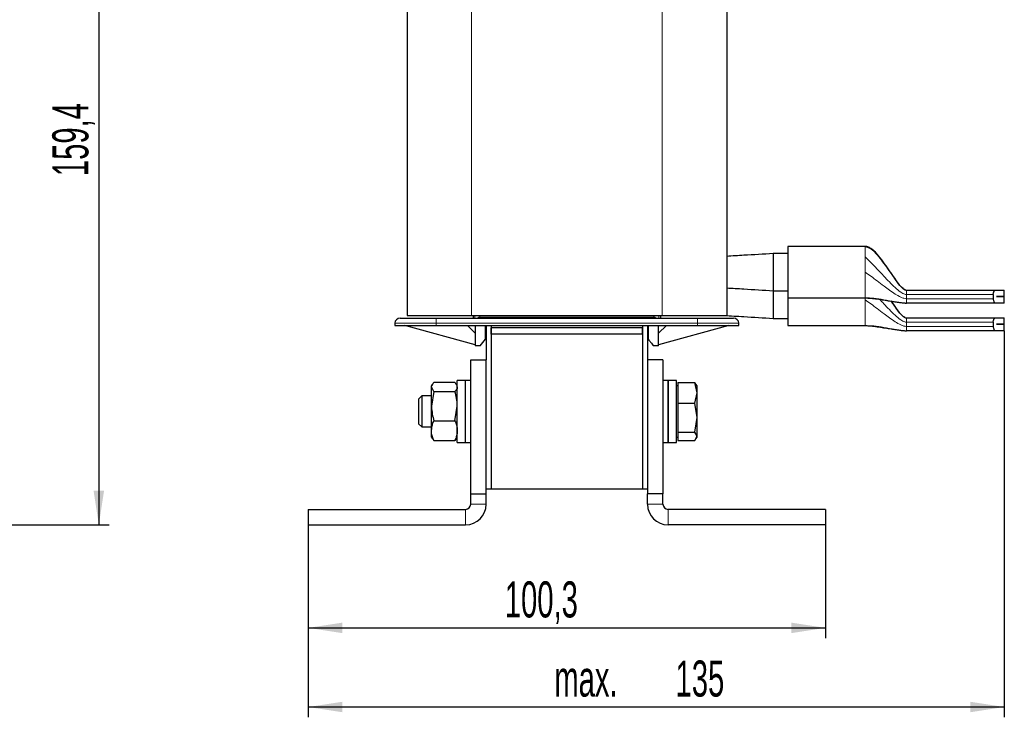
# Model space of a CAD drawing. Header units: millimetres. Extents: x 5 to 418, y 2 to 292.
# Tile 21 of 23: x 156 to 251, y 157 to 225. Entities that reach past the tile are written whole.
import ezdxf

# ---------------------------------------------------------------- set-up
doc = ezdxf.new("R2010")
doc.units = ezdxf.units.MM
doc.layers.add('SLD-0', color=7, linetype='Continuous')
doc.styles.add('SLDTEXTSTYLE0', font='TXT', dxfattribs={"width": 0.605})
doc.dimstyles.new('SLDDIMSTYLE0', dxfattribs={"dimtxt": 3.5, "dimasz": 3.302, "dimexe": 0, "dimexo": 0.0625, "dimgap": 0.875, "dimtad": 1, "dimlfac": 2, "dimrnd": 1e-09, "dimzin": 12, "dimdsep": 46, "dimtxsty": 'SLDTEXTSTYLE0', "dimsah": 1, "dimcen": 0.09, "dimadec": 0, "dimazin": 3, "dimtfac": 1, "dimtofl": 0, "dimtmove": 0, "dimatfit": 3, "dimfxl": 1, "dimfrac": 2, "dimtolj": 1, "dimtzin": 12, "dimarcsym": 0})

# ---------------------------------------------------------------- blocks, each defined once
blk = doc.blocks.new('_D_1')
at = {"layer": 'SLD-0'}
for p, q in [((136.216, 255.502), (164.466, 255.502)), ((163.466, 255.502), (163.466, 175.802)), ((153.466, 175.802), (164.466, 175.802))]:
    blk.add_line(p, q, dxfattribs=at)
for points in [[(163.466, 255.502), (162.958, 252.2), (163.974, 252.2)], [(163.466, 175.802), (163.974, 179.104), (162.958, 179.104)]]:
    blk.add_solid(points, dxfattribs=at)
at = {"layer": 'SLD-0', "insert": (158.954, 209.636), "char_height": 3.5, "attachment_point": 1, "rotation": 90, "style": 'SLDTEXTSTYLE0'}
blk.add_mtext('159,4', dxfattribs=at)
blk = doc.blocks.new('_D_2')
at = {"layer": 'SLD-0'}
for p, q in [((183.779, 175.802), (183.779, 164.802)), ((233.929, 175.802), (233.929, 164.802)), ((183.779, 165.802), (233.929, 165.802))]:
    blk.add_line(p, q, dxfattribs=at)
for points in [[(183.779, 165.802), (187.081, 165.294), (187.081, 166.31)], [(233.929, 165.802), (230.627, 166.31), (230.627, 165.294)]]:
    blk.add_solid(points, dxfattribs=at)
at = {"layer": 'SLD-0', "insert": (202.838, 170.314), "char_height": 3.5, "attachment_point": 1, "style": 'SLDTEXTSTYLE0'}
blk.add_mtext('100,3', dxfattribs=at)
blk = doc.blocks.new('_D_3')
at = {"layer": 'SLD-0'}
for p, q in [((251.279, 194.632), (251.279, 157.125)), ((183.779, 175.802), (183.779, 157.125)), ((251.279, 158.125), (183.779, 158.125))]:
    blk.add_line(p, q, dxfattribs=at)
for points in [[(183.779, 158.125), (187.081, 157.617), (187.081, 158.633)], [(251.279, 158.125), (247.977, 158.633), (247.977, 157.617)]]:
    blk.add_solid(points, dxfattribs=at)
at = {"layer": 'SLD-0', "char_height": 3.5, "attachment_point": 1, "style": 'SLDTEXTSTYLE0'}
for s, insert in [('135', (219.398, 162.636)), ('max.', (207.639, 162.636))]:
    blk.add_mtext(s, dxfattribs=dict(at, insert=insert))

msp = doc.modelspace()

# ---------------------------------------------------------------- linework, layer by layer
at = {"color": 7, "linetype": 'Continuous', "lineweight": 25}
for p, q in [((193.3538, 238.6151), (193.3538, 196.1151)), ((224.3538, 235.3902), (224.3538, 196.1151)), ((237.7788, 202.8195), (230.2788, 202.8195)), ((230.2788, 202.8195), (230.2788, 197.8195)), ((230.2788, 202.1195), (228.8538, 202.1195)), ((228.8538, 198.5378), (228.8538, 195.8324)), ((228.8538, 198.5195), (230.2788, 198.5195)), ((230.2788, 197.8195), (237.7788, 197.8195)), ((230.2788, 197.8195), (230.2788, 195.1324)), ((241.7788, 198.5695), (250.4314, 198.5695)), ((250.207, 198.1528), (250.207, 197.7362)), ((250.4314, 198.5695), (251.2788, 198.5695)), ((250.5321, 197.942), (250.5321, 197.947)), ((250.5321, 197.947), (251.2788, 197.947)), ((251.2788, 197.942), (250.5321, 197.942)), ((251.2788, 197.947), (251.2788, 198.5695)), ((251.2788, 197.3195), (251.2788, 197.942)), ((250.4314, 197.3195), (241.7788, 197.3195)), ((251.2788, 197.3195), (250.4314, 197.3195)), ((193.3538, 196.1151), (199.6038, 196.1151)), ((196.1788, 195.8521), (221.5288, 195.8521)), ((199.6038, 196.1151), (218.1038, 196.1151)), ((199.7538, 196.1151), (199.7538, 195.8521)), ((217.9538, 195.8521), (217.9538, 196.1151)), ((218.1038, 196.1151), (224.3538, 196.1151)), ((228.8538, 195.8324), (230.2788, 195.8324)), ((241.7788, 195.8824), (250.4314, 195.8824)), ((250.4314, 195.8824), (251.2788, 195.8824)), ((251.2788, 195.2599), (251.2788, 195.8824)), ((192.1788, 195.3521), (192.1788, 195.1521)), ((192.1788, 195.1521), (196.1788, 195.1521)), ((199.9538, 193.2521), (193.1538, 195.1521)), ((196.1788, 195.1521), (221.5288, 195.1521)), ((199.2038, 195.1521), (199.9538, 194.4021)), ((199.9538, 195.1521), (199.9538, 193.2523)), ((200.9538, 193.8021), (200.9538, 195.1521)), ((201.0288, 195.1521), (201.0288, 191.8021)), ((201.5288, 195.1521), (201.5288, 179.3021)), ((201.5288, 195.1521), (201.5288, 194.9021)), ((216.1788, 194.9021), (201.5288, 194.9021)), ((201.5288, 194.3021), (201.5288, 194.9021)), ((216.1788, 195.1521), (216.1788, 179.3021)), ((216.1788, 195.1521), (216.1788, 194.9021)), ((216.1788, 194.3021), (216.1788, 194.9021)), ((216.6788, 195.1521), (216.6788, 191.8021)), ((216.7538, 195.1521), (216.7538, 193.8021)), ((217.7538, 193.2523), (217.7538, 195.1521)), ((217.7538, 194.4021), (218.5038, 195.1521)), ((224.5538, 195.1521), (217.7538, 193.2521)), ((221.5288, 195.1521), (225.5288, 195.1521)), ((225.5288, 195.1521), (225.5288, 195.3521)), ((230.2788, 195.1324), (237.7788, 195.1324)), ((250.207, 195.4657), (250.207, 195.049)), ((250.5321, 195.2549), (250.5321, 195.2599)), ((250.5321, 195.2599), (251.2788, 195.2599)), ((251.2788, 195.2549), (250.5321, 195.2549)), ((251.2788, 194.6324), (251.2788, 195.2549)), ((216.1788, 194.3021), (201.5288, 194.3021)), ((201.5288, 194.3021), (201.5288, 179.3021)), ((216.1788, 194.3021), (216.1788, 179.3021)), ((250.4314, 194.6324), (241.7788, 194.6324)), ((251.2788, 194.6324), (250.4314, 194.6324)), ((199.9538, 193.2521), (199.9538, 193.1521)), ((200.4538, 193.1521), (199.9538, 193.1521)), ((200.4538, 193.1521), (200.9538, 193.8021)), ((217.7538, 193.1521), (217.2538, 193.1521)), ((217.7538, 193.1521), (217.7538, 193.2521)), ((199.5288, 191.8021), (201.0288, 191.8021)), ((199.5288, 178.8021), (199.5288, 191.8021)), ((201.0288, 178.8021), (201.0288, 191.8021)), ((218.1788, 191.8021), (216.6788, 191.8021)), ((216.6788, 191.8021), (216.6788, 178.8021)), ((218.1788, 191.8021), (218.1788, 178.8021)), ((195.8163, 189.4535), (195.7288, 189.3021)), ((195.7288, 189.1767), (195.7288, 189.3021)), ((195.9521, 188.7252), (195.7288, 189.1767)), ((195.7288, 187.3122), (195.7288, 189.1767)), ((195.9521, 189.6281), (198.0056, 189.6281)), ((198.0056, 189.6281), (198.1013, 189.4345)), ((198.2288, 189.3021), (198.1396, 189.4566)), ((199.0288, 189.8021), (198.2288, 189.8021)), ((198.2288, 184.2413), (198.2288, 189.8021)), ((199.5288, 189.8021), (199.0288, 189.8021)), ((199.0288, 184.2413), (199.0288, 189.8021)), ((199.0288, 183.8021), (199.0288, 189.8021)), ((218.6788, 189.8021), (218.1788, 189.8021)), ((219.4788, 189.8021), (218.6788, 189.8021)), ((218.6788, 188.2909), (218.6788, 189.8021)), ((218.6788, 189.8021), (218.6788, 183.8021)), ((219.4788, 188.2909), (219.4788, 189.8021)), ((219.6288, 189.3021), (219.4788, 189.3021)), ((219.6288, 189.6056), (219.6288, 188.6067)), ((219.6288, 189.6056), (221.2556, 189.6056)), ((221.4788, 188.6067), (221.2556, 189.6056)), ((221.2556, 189.6056), (221.3664, 189.4056)), ((221.4788, 189.3021), (221.4059, 189.4284)), ((221.4788, 188.6067), (221.4788, 189.3021)), ((194.7856, 188.3021), (194.4788, 187.9953)), ((195.7288, 188.3021), (194.7856, 188.3021)), ((194.7856, 188.3021), (194.7856, 187.8849)), ((195.9521, 188.7252), (195.7288, 187.3122)), ((195.9521, 188.7252), (198.0056, 188.7252)), ((218.6788, 183.8021), (218.6788, 188.2909)), ((219.4788, 183.8021), (219.4788, 188.2909)), ((219.6288, 188.6067), (219.6288, 187.6078)), ((221.2556, 187.6078), (221.4788, 188.6067)), ((221.4788, 186.2061), (221.4788, 188.6067)), ((194.4788, 187.9953), (194.4788, 187.6634)), ((194.4788, 187.6634), (194.4788, 185.6088)), ((194.7856, 187.8849), (194.7856, 185.3021)), ((195.7288, 184.9376), (195.7288, 187.3122)), ((198.0056, 185.8992), (198.2288, 187.3122)), ((219.6288, 187.6078), (219.6288, 186.2061)), ((219.6288, 187.6078), (221.2556, 187.6078)), ((221.4788, 186.2061), (221.2556, 187.6078)), ((219.6288, 186.2061), (219.6288, 184.8043)), ((221.2556, 184.8043), (221.4788, 186.2061)), ((221.4788, 184.4014), (221.4788, 186.2061)), ((194.4788, 185.6088), (194.7856, 185.3021)), ((194.7856, 185.3021), (195.7288, 185.3021)), ((195.9521, 185.8992), (198.0056, 185.8992)), ((195.7288, 184.3021), (195.7288, 184.9376)), ((195.7288, 184.3021), (195.8163, 184.1507)), ((198.1396, 184.1476), (198.2288, 184.3021)), ((219.4788, 184.3021), (219.6288, 184.3021)), ((219.6288, 184.8043), (221.2556, 184.8043)), ((219.6288, 184.8043), (219.6288, 184.4014)), ((219.6288, 184.4014), (219.6288, 183.9986)), ((221.4788, 184.4014), (221.2556, 184.8043)), ((221.2556, 183.9986), (221.4788, 184.4014)), ((221.4059, 184.1757), (221.4788, 184.3021)), ((221.4788, 184.3021), (221.4788, 184.4014)), ((195.8495, 184.1699), (195.9521, 183.9761)), ((195.9521, 183.9761), (198.0056, 183.9761)), ((198.0056, 183.9761), (198.1013, 184.1697)), ((198.2288, 183.8021), (198.2288, 184.2413)), ((198.2288, 183.8021), (199.0288, 183.8021)), ((199.0288, 183.8021), (199.0288, 184.2413)), ((199.0288, 183.8021), (199.5288, 183.8021)), ((218.1788, 183.8021), (218.6788, 183.8021)), ((218.6788, 183.8021), (219.4788, 183.8021)), ((219.6288, 183.9986), (221.2556, 183.9986)), ((199.5288, 177.8021), (199.5288, 178.8021)), ((199.5288, 178.8021), (201.0288, 178.8021)), ((201.0288, 179.3021), (201.5288, 179.3021)), ((201.0288, 177.8021), (201.0288, 178.8021)), ((201.5288, 179.3021), (216.1788, 179.3021)), ((216.1788, 179.3021), (216.6788, 179.3021)), ((218.1788, 178.8021), (216.6788, 178.8021)), ((216.6788, 177.8021), (216.6788, 178.8021)), ((218.1788, 177.8021), (218.1788, 178.8021)), ((183.7788, 177.3021), (199.0288, 177.3021)), ((183.7788, 177.3021), (183.7788, 175.8021)), ((233.9288, 177.3021), (218.6788, 177.3021)), ((233.9288, 177.3021), (233.9288, 175.8021)), ((183.7788, 175.8021), (199.0288, 175.8021)), ((233.9288, 175.8021), (218.6788, 175.8021))]:
    msp.add_line(p, q, dxfattribs=at)
at = {"color": 7, "linetype": 'Continuous', "lineweight": 18}
for p, q in [((199.6038, 238.6151), (199.6038, 196.1151)), ((218.1038, 238.6151), (218.1038, 196.1151)), ((237.7788, 202.8146), (237.7788, 202.8195)), ((237.7788, 201.789), (237.7788, 201.8901)), ((237.7788, 197.8195), (237.7788, 197.8244)), ((237.7788, 197.6324), (237.7788, 197.8195)), ((241.7788, 198.1528), (250.207, 198.1528)), ((241.7788, 198.1528), (241.7788, 197.7362)), ((250.207, 197.7362), (241.7788, 197.7362)), ((196.1788, 195.8521), (196.1788, 195.3521)), ((199.9325, 195.8521), (199.9325, 196.1151)), ((200.416, 195.9519), (200.416, 196.1151)), ((200.416, 195.9519), (200.4306, 195.9521)), ((200.4306, 195.9521), (217.2771, 195.9521)), ((217.2771, 195.9521), (217.2917, 195.9519)), ((217.2917, 196.1151), (217.2917, 195.9519)), ((217.7752, 196.1151), (217.7752, 195.8521)), ((221.5288, 195.8521), (221.5288, 195.3521)), ((196.1788, 195.3521), (192.1788, 195.3521)), ((196.1788, 195.3521), (221.5288, 195.3521)), ((196.1788, 195.1521), (196.1788, 195.3521)), ((225.5288, 195.3521), (221.5288, 195.3521)), ((221.5288, 195.3521), (221.5288, 195.1521)), ((237.7788, 195.1324), (237.7788, 195.1373)), ((241.7788, 195.4657), (250.207, 195.4657)), ((241.7788, 195.4657), (241.7788, 195.049)), ((250.207, 195.049), (241.7788, 195.049)), ((199.5288, 177.8021), (201.0288, 177.8021)), ((216.6788, 177.8021), (218.1788, 177.8021)), ((199.0288, 175.8021), (199.0288, 177.3021)), ((218.6788, 177.3021), (218.6788, 175.8021))]:
    msp.add_line(p, q, dxfattribs=at)
at = {"color": 7, "linetype": 'Continuous', "lineweight": 25}
for centre, radius, start, end in [((192.6788, 195.3521), 0.5, 90, 180), ((225.0288, 195.3521), 0.5, 0, 90), ((199.0288, 177.8021), 0.5, 270, 0), ((199.0288, 177.8021), 2, 270, 0), ((218.6788, 177.8021), 2, 180, 270), ((218.6788, 177.8021), 0.5, 180, 270)]:
    msp.add_arc(centre, radius, start, end, dxfattribs=at)
at = {"color": 7, "linetype": 'Continuous', "lineweight": 18}
for centre, radius, start, end in [((199.6397, 195.9082), 0.7776, 355.85037, 3.221971), ((199.6444, 195.9271), 0.7867, 354.527255, 1.819312), ((218.0633, 195.9271), 0.7867, 178.180688, 185.472745), ((218.068, 195.9082), 0.7776, 176.778029, 184.14963)]:
    msp.add_arc(centre, radius, start, end, dxfattribs=at)
at = {"color": 7, "linetype": 'Continuous', "lineweight": 25}
for points, knots in [([(241.618, 198.616), (241.5664, 198.6482), (241.2731, 198.8316), (240.8234, 199.4603), (240.0759, 200.5371), (239.3302, 201.6573), (238.5951, 202.4546), (238.1788, 202.7227), (237.9483, 202.8067), (237.8343, 202.8153), (237.7788, 202.8195)], [0, 0, 0, 0, 0.0319881, 0.1819007, 0.3855636, 0.717607, 0.8744461, 0.9412199, 0.9713697, 1, 1, 1, 1]), ([(237.7788, 202.8146), (237.9794, 202.7474), (238.4314, 202.5959), (239.1462, 201.8009), (239.8241, 200.8772), (240.4686, 199.9243), (240.9495, 199.2608), (241.3077, 198.8223), (241.571, 198.6354), (241.675, 198.5817), (241.7464, 198.5733), (241.7788, 198.5695)], [0, 0, 0, 0, 0.1225976, 0.2762313, 0.5522533, 0.7054633, 0.8388829, 0.9486933, 0.9690342, 0.9859029, 1, 1, 1, 1]), ([(228.8538, 202.1195), (227.9066, 202.0619), (226.393, 201.9698), (224.9091, 201.8829), (224.3538, 201.8504)], [0, 0, 0, 0, 0.6257851, 1, 1, 1, 1]), ([(228.8538, 202.1058), (228.8538, 202.1101), (228.8538, 202.1414), (228.8538, 202.0312), (228.8538, 201.8084), (228.8538, 201.4643), (228.8538, 200.9268), (228.8538, 200.5216), (228.8538, 200.3195)], [0, 0, 0, 0, 0.0345766, 0.2492054, 0.3553967, 0.569895, 0.7854928, 1, 1, 1, 1]), ([(228.8538, 200.3195), (228.8538, 200.1894), (228.8538, 199.8574), (228.8538, 199.3546), (228.8538, 198.8874), (228.8538, 198.606), (228.8538, 198.4864), (228.8538, 198.5205), (228.8538, 198.521)], [0, 0, 0, 0, 0.1382528, 0.3529019, 0.5676561, 0.7822755, 0.9968776, 1, 1, 1, 1]), ([(224.3538, 198.7886), (224.9091, 198.7561), (226.393, 198.6692), (227.9066, 198.5771), (228.8538, 198.5195)], [0, 0, 0, 0, 0.37421486, 1, 1, 1, 1]), ([(237.7788, 197.8195), (237.9631, 197.8118), (238.357, 197.7952), (238.9549, 197.7137), (239.4985, 197.6301), (239.8927, 197.5659), (240.2939, 197.5008), (240.7103, 197.435), (241.1016, 197.3788), (241.3868, 197.3435), (241.594, 197.3258), (241.6934, 197.321), (241.7427, 197.3197), (241.7676, 197.3196), (241.7788, 197.3195)], [0, 0, 0, 0, 0.0908505, 0.1942042, 0.2994187, 0.3560873, 0.4197691, 0.5743381, 0.7530614, 0.9127555, 0.9678391, 0.9867069, 0.9939693, 1, 1, 1, 1]), ([(250.207, 198.1528), (250.2093, 198.1952), (250.2137, 198.28), (250.247, 198.3941), (250.2962, 198.4879), (250.3605, 198.5557), (250.4074, 198.5648), (250.4314, 198.5695)], [0, 0, 0, 0, 0.1819631, 0.3635273, 0.5553872, 0.7717062, 1, 1, 1, 1]), ([(250.207, 197.7362), (250.2093, 197.6938), (250.2137, 197.609), (250.247, 197.4949), (250.2962, 197.4011), (250.3605, 197.3333), (250.4074, 197.3242), (250.4314, 197.3195)], [0, 0, 0, 0, 0.1819631, 0.3635273, 0.5553872, 0.7717062, 1, 1, 1, 1]), ([(240.2781, 197.5216), (240.3505, 197.4162), (240.5767, 197.087), (240.9499, 196.5733), (241.3077, 196.1352), (241.571, 195.9483), (241.675, 195.8945), (241.7464, 195.8862), (241.7788, 195.8824)], [0, 0, 0, 0, 0.1759127, 0.5492086, 0.8564483, 0.9133605, 0.9605575, 1, 1, 1, 1]), ([(241.618, 195.9288), (241.5664, 195.9611), (241.2731, 196.1445), (240.856, 196.7263), (240.5022, 197.2394), (240.3115, 197.5158)], [0, 0, 0, 0, 0.0896085, 0.5095601, 1, 1, 1, 1]), ([(192.6788, 195.8521), (192.7256, 195.8521), (192.7975, 195.8521), (193.234, 195.8521), (193.6857, 195.8521), (194.2464, 195.8521), (195.0613, 195.8521), (195.7386, 195.8521), (196.1788, 195.8521)], [0, 0, 0, 0, 0.2394568, 0.3683607, 0.5, 0.6316393, 0.7605432, 1, 1, 1, 1]), ([(200.1623, 195.8521), (200.1991, 195.8789), (200.2538, 195.9188), (200.3455, 195.9462), (200.3927, 195.95), (200.416, 195.9519)], [0, 0, 0, 0, 0.5109913, 0.7587918, 1, 1, 1, 1]), ([(217.2917, 195.9519), (217.315, 195.95), (217.3624, 195.9462), (217.454, 195.9187), (217.5084, 195.8789), (217.545, 195.8521)], [0, 0, 0, 0, 0.241989, 0.4909445, 1, 1, 1, 1]), ([(221.5288, 195.8521), (221.9691, 195.8521), (222.6464, 195.8521), (223.4613, 195.8521), (224.022, 195.8521), (224.4737, 195.8521), (224.9102, 195.8521), (224.9821, 195.8521), (225.0288, 195.8521)], [0, 0, 0, 0, 0.2394568, 0.3683607, 0.5, 0.6316393, 0.7605432, 1, 1, 1, 1]), ([(224.1095, 196.1151), (224.7458, 196.078), (226.3106, 195.9866), (227.9067, 195.8898), (228.8538, 195.8324)], [0, 0, 0, 0, 0.4066475, 1, 1, 1, 1]), ([(250.207, 195.4657), (250.2093, 195.5081), (250.2137, 195.5928), (250.247, 195.707), (250.2962, 195.8008), (250.3605, 195.8686), (250.4074, 195.8777), (250.4314, 195.8824)], [0, 0, 0, 0, 0.1819631, 0.3635273, 0.5553872, 0.7717062, 1, 1, 1, 1]), ([(237.7788, 195.1324), (237.9631, 195.1246), (238.357, 195.1081), (238.9549, 195.0266), (239.4985, 194.943), (239.8927, 194.8788), (240.2939, 194.8136), (240.7103, 194.7479), (241.1016, 194.6916), (241.3868, 194.6564), (241.594, 194.6387), (241.6934, 194.6339), (241.7427, 194.6326), (241.7676, 194.6324), (241.7788, 194.6324)], [0, 0, 0, 0, 0.0908505, 0.1942042, 0.2994187, 0.3560873, 0.4197691, 0.5743381, 0.7530614, 0.9127555, 0.9678391, 0.9867069, 0.9939693, 1, 1, 1, 1]), ([(250.207, 195.049), (250.2093, 195.0066), (250.2137, 194.9219), (250.247, 194.8078), (250.2962, 194.714), (250.3605, 194.6462), (250.4074, 194.6371), (250.4314, 194.6324)], [0, 0, 0, 0, 0.1819631, 0.3635273, 0.5553872, 0.7717062, 1, 1, 1, 1]), ([(216.7538, 193.8021), (216.8291, 193.7041), (216.9728, 193.5171), (217.131, 193.312), (217.2342, 193.1774), (217.2474, 193.1604), (217.2538, 193.1521)], [0, 0, 0, 0, 0.2722364, 0.5192477, 0.764213, 1, 1, 1, 1]), ([(195.7288, 189.1767), (195.7291, 189.1874), (195.7322, 189.3398), (195.8462, 189.4892), (195.9521, 189.6281)], [0, 0, 0, 0, 0.0702006, 1, 1, 1, 1]), ([(198.2288, 189.1767), (198.2286, 189.166), (198.2254, 189.0135), (198.1115, 188.8641), (198.0056, 188.7252)], [0, 0, 0, 0, 0.07020058, 1, 1, 1, 1]), ([(198.2288, 187.3122), (198.2286, 187.3457), (198.2254, 187.8229), (198.1115, 188.2905), (198.0056, 188.7252)], [0, 0, 0, 0, 0.0702006, 1, 1, 1, 1]), ([(195.7288, 187.3122), (195.7291, 187.2787), (195.7322, 186.8016), (195.8462, 186.334), (195.9521, 185.8992)], [0, 0, 0, 0, 0.0702006, 1, 1, 1, 1]), ([(195.7288, 184.9376), (195.7559, 185.1894), (195.7909, 185.5149), (195.9223, 185.8281), (195.9521, 185.8992)], [0, 0, 0, 0, 0.7730974, 1, 1, 1, 1]), ([(198.0056, 185.8992), (198.0347, 185.8281), (198.1133, 185.6365), (198.2065, 185.316), (198.2214, 185.0643), (198.2288, 184.9376)], [0, 0, 0, 0, 0.22660098, 0.61082089, 1, 1, 1, 1]), ([(195.9521, 183.9761), (195.862, 184.2157), (195.7428, 184.5327), (195.7316, 184.8581), (195.7288, 184.9376)], [0, 0, 0, 0, 0.7556342, 1, 1, 1, 1]), ([(198.2288, 184.9376), (198.2261, 184.8581), (198.2149, 184.5327), (198.0957, 184.2157), (198.0056, 183.9761)], [0, 0, 0, 0, 0.2443658, 1, 1, 1, 1])]:
    msp.add_open_spline(points, degree=3, knots=knots, dxfattribs=at)
at = {"color": 7, "linetype": 'Continuous', "lineweight": 18}
for points in [[(237.7788, 201.8901), (237.7788, 202.018), (237.7788, 202.2739), (237.7788, 202.5541), (237.7788, 202.7512), (237.7788, 202.7935), (237.7788, 202.8146)], [(237.7788, 200.3195), (237.7788, 200.5833), (237.7788, 201.111), (237.7788, 201.563), (237.7788, 201.789)], [(237.7788, 197.8244), (237.7788, 197.8787), (237.7788, 197.9872), (237.7788, 198.5714), (237.7788, 199.3761), (237.7788, 200.005), (237.7788, 200.3195)], [(241.7788, 198.5695), (241.7788, 198.5663), (241.7788, 198.5599), (241.7788, 198.5092), (241.7788, 198.4337), (241.7788, 198.3657), (241.7788, 198.3316)], [(241.7788, 198.3316), (241.7788, 198.303), (241.7788, 198.2456), (241.7788, 198.1838), (241.7788, 198.1528)], [(241.7788, 197.7362), (241.7788, 197.6816), (241.7788, 197.5724), (241.7788, 197.4346), (241.7788, 197.3383), (241.7788, 197.3258), (241.7788, 197.3195)], [(237.7788, 195.1373), (237.7788, 195.1916), (237.7788, 195.3001), (237.7788, 195.8843), (237.7788, 196.6889), (237.7788, 197.3179), (237.7788, 197.6324)], [(241.7788, 195.8824), (241.7788, 195.8792), (241.7788, 195.8728), (241.7788, 195.8221), (241.7788, 195.7465), (241.7788, 195.6785), (241.7788, 195.6445)], [(241.7788, 195.6445), (241.7788, 195.6158), (241.7788, 195.5585), (241.7788, 195.4966), (241.7788, 195.4657)], [(241.7788, 195.049), (241.7788, 194.9944), (241.7788, 194.8852), (241.7788, 194.7475), (241.7788, 194.6512), (241.7788, 194.6386), (241.7788, 194.6324)]]:
    msp.add_open_spline(points, degree=3, dxfattribs=at)
for points, knots in [([(241.7788, 198.1528), (241.7251, 198.1595), (241.6042, 198.1743), (241.4229, 198.2624), (241.1002, 198.4622), (240.4623, 199.0104), (239.72, 199.7889), (238.9439, 200.6258), (238.3542, 201.2638), (237.9574, 201.626), (237.7788, 201.789)], [0, 0, 0, 0, 0.0278108, 0.0625127, 0.1046261, 0.2303697, 0.5159442, 0.696325, 0.8633475, 1, 1, 1, 1]), ([(241.7788, 197.7362), (241.6954, 197.7466), (241.5034, 197.7705), (241.1398, 197.9324), (240.4878, 198.3082), (239.749, 198.8541), (238.9689, 199.4491), (238.3699, 199.9128), (237.9628, 200.1929), (237.7788, 200.3195)], [0, 0, 0, 0, 0.0498872, 0.1148806, 0.2448422, 0.5295142, 0.7054927, 0.8669235, 1, 1, 1, 1]), ([(241.7788, 197.3195), (241.695, 197.3227), (241.5, 197.33), (241.133, 197.3776), (240.4706, 197.4837), (239.6155, 197.6386), (238.6824, 197.8004), (238.0592, 197.817), (237.7788, 197.8244)], [0, 0, 0, 0, 0.0474564, 0.1103233, 0.237897, 0.5219091, 0.7848659, 1, 1, 1, 1]), ([(241.7788, 195.4657), (241.7251, 195.4723), (241.6042, 195.4872), (241.4229, 195.5752), (241.1002, 195.7751), (240.4624, 196.3232), (239.7974, 197.0197), (239.3029, 197.5527), (239.1584, 197.7085)], [0, 0, 0, 0, 0.043875, 0.0986216, 0.1650608, 0.363437, 0.8139666, 1, 1, 1, 1]), ([(241.7788, 195.049), (241.6954, 195.0594), (241.5034, 195.0834), (241.1398, 195.2453), (240.4878, 195.6211), (239.749, 196.167), (238.9689, 196.7619), (238.3699, 197.2257), (237.9628, 197.5058), (237.7788, 197.6324)], [0, 0, 0, 0, 0.0498872, 0.1148806, 0.2448422, 0.5295142, 0.7054927, 0.8669235, 1, 1, 1, 1]), ([(241.7788, 194.6324), (241.695, 194.6355), (241.5, 194.6429), (241.133, 194.6904), (240.4706, 194.7966), (239.6155, 194.9515), (238.6824, 195.1133), (238.0592, 195.1298), (237.7788, 195.1373)], [0, 0, 0, 0, 0.0474564, 0.1103233, 0.237897, 0.5219091, 0.7848659, 1, 1, 1, 1])]:
    msp.add_open_spline(points, degree=3, knots=knots, dxfattribs=at)

# ---------------------------------------------------------------- dimensions: what is measured, and where the dimension line sits
at = {"layer": 'SLD-0'}
dim = msp.add_linear_dim(base=(163.4657, 175.8021), p1=(136.2157, 255.5021), p2=(153.4657, 175.8021), angle=90, dimstyle='SLDDIMSTYLE0', dxfattribs=at)
dim.commit()
dim.dimension.update_dxf_attribs({"geometry": '_D_1', "text_midpoint": (163.4657, 215.6521), "dimtype": 160})
dim = msp.add_linear_dim(base=(183.7788, 158.1246), p1=(251.2788, 194.6324), p2=(183.7788, 175.8021), text='max. <>', dimstyle='SLDDIMSTYLE0', dxfattribs=at)
dim.commit()
dim.dimension.update_dxf_attribs({"geometry": '_D_3', "text_midpoint": (217.5288, 158.1246), "dimtype": 160})
dim = msp.add_linear_dim(base=(233.9288, 165.8021), p1=(183.7788, 175.8021), p2=(233.9288, 175.8021), dimstyle='SLDDIMSTYLE0', dxfattribs=at)
dim.commit()
dim.dimension.update_dxf_attribs({"geometry": '_D_2', "text_midpoint": (208.8538, 165.8021), "dimtype": 160})

doc.saveas('drawing.dxf')
